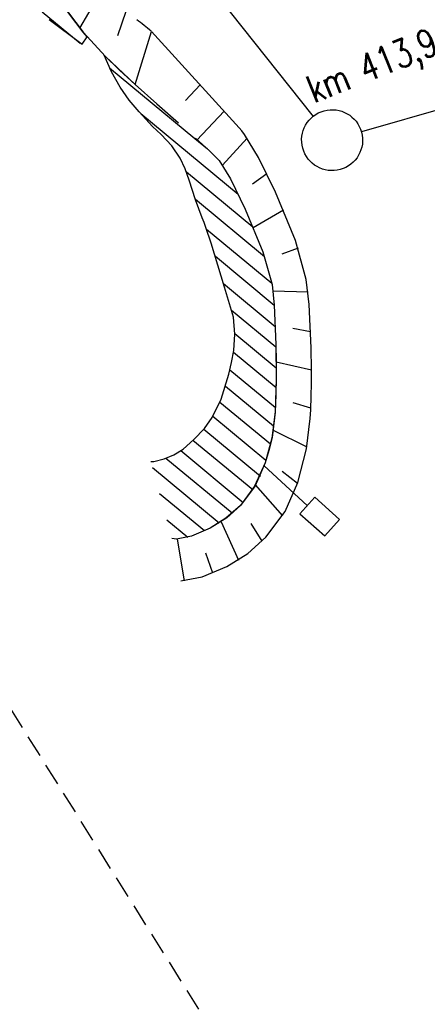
# Model space of a CAD drawing. Extents: x 447426 to 448116, y 440349 to 441552.
# Tile 70 of 96: x 447521 to 447557, y 441266 to 441355. Entities that reach past the tile are written whole.
import ezdxf

# ---------------------------------------------------------------- set-up
doc = ezdxf.new("R2010")
doc.units = 0
doc.header["$LTSCALE"] = 2
doc.header["$MEASUREMENT"] = 0
doc.linetypes.add('AUSGEZOGEN', pattern=[0])
doc.linetypes.add('GESTRICH-X2', pattern=[1.5, 1, -0.5])
for name, color, linetype in [('ACHSELEMENT', 1, 'AUSGEZOGEN'), ('DB-Kläranlage', 15, 'CONTINUOUS'), ('STROMLTG', 4, 'AUSGEZOGEN')]:
    doc.layers.add(name, color=color, linetype=linetype)
doc.styles.add('ROMANS', font='romans.shx', dxfattribs={"width": 0.8})

msp = doc.modelspace()

# ---------------------------------------------------------------- linework, layer by layer
at = {"layer": 'DB-Kläranlage', "linetype": 'Continuous'}
for p, q in [((447535.252, 441361.275), (447546.998, 441346.525)), ((447525.943, 441354.48), (447528.024, 441358.066)), ((447526.235, 441354.123), (447524.153, 441356.868)), ((447524.157, 441356.873), (447526.235, 441354.123)), ((447522.526, 441355.97), (447525.959, 441353.124)), ((447523.183, 441355.268), (447526.139, 441353.036)), ((447530.088, 441356), (447529.341, 441353.793)), ((447526.139, 441353.036), (447526.604, 441353.688)), ((447526.235, 441354.123), (447526.235, 441354.123)), ((447526.235, 441354.123), (447528.245, 441351.933)), ((447526.604, 441353.688), (447526.235, 441354.123)), ((447526.604, 441353.688), (447526.604, 441353.688)), ((447530.944, 441349.403), (447532.397, 441354.191)), ((447540.335, 441345.498), (447532.397, 441354.191)), ((447528.804, 441350.547), (447528.135, 441352.044)), ((447528.135, 441352.044), (447528.135, 441352.044)), ((447528.135, 441352.044), (447528.135, 441352.044)), ((447528.135, 441352.044), (447529.533, 441350.707)), ((447528.245, 441351.933), (447530.944, 441349.402)), ((447534.751, 441352.081), (447534.751, 441352.081)), ((447528.623, 441350.916), (447536.32, 441344.537)), ((447529.595, 441349.144), (447528.804, 441350.547)), ((447529.533, 441350.707), (447530.944, 441349.402)), ((447530.4, 441347.98), (447529.595, 441349.144)), ((447529.595, 441349.144), (447529.595, 441349.144)), ((447530.944, 441349.402), (447530.944, 441349.402)), ((447530.944, 441349.402), (447532.901, 441347.664)), ((447530.944, 441349.402), (447530.944, 441349.402)), ((447530.944, 441349.402), (447532.901, 441347.664)), ((447535.487, 441347.952), (447536.791, 441349.379)), ((447531.284, 441346.927), (447530.4, 441347.98)), ((447532.901, 441347.664), (447534.857, 441345.925)), ((447532.901, 441347.664), (447534.857, 441345.925)), ((447560.816, 441347.83), (447551.356, 441345.129)), ((447532.513, 441345.618), (447531.284, 441346.927)), ((447531.284, 441346.927), (447531.284, 441346.927)), ((447540.239, 441339.462), (447531.452, 441346.745)), ((447538.97, 441346.994), (447536.51, 441344.38)), ((447533.27, 441344.872), (447532.513, 441345.618)), ((447540.549, 441345.21), (447540.335, 441345.498)), ((447534.238, 441343.85), (447533.27, 441344.872)), ((447533.27, 441344.872), (447533.27, 441344.872)), ((447540.794, 441344.881), (447540.549, 441345.21)), ((447542.065, 441342.814), (447540.794, 441344.881)), ((447540.794, 441344.881), (447540.794, 441344.881)), ((447534.991, 441342.744), (447534.238, 441343.85)), ((447536.32, 441344.537), (447537.473, 441343.581)), ((447536.385, 441344.555), (447537.647, 441343.421)), ((447536.385, 441344.555), (447537.647, 441343.421)), ((447538.814, 441342.105), (447541.033, 441344.54)), ((447537.647, 441343.421), (447538.513, 441342.54)), ((447537.647, 441343.421), (447538.513, 441342.54)), ((447543.603, 441339.69), (447542.065, 441342.814)), ((447535.455, 441341.791), (447534.991, 441342.744)), ((447534.991, 441342.744), (447534.991, 441342.744)), ((447538.513, 441342.54), (447538.513, 441342.54)), ((447538.513, 441342.54), (447539.526, 441340.878)), ((447538.513, 441342.54), (447538.513, 441342.54)), ((447538.513, 441342.54), (447539.526, 441340.878)), ((447535.814, 441340.777), (447535.455, 441341.791)), ((447535.569, 441341.505), (447541.565, 441336.536)), ((447542.829, 441341.325), (447541.539, 441340.389)), ((447536.379, 441338.986), (447535.814, 441340.777)), ((447535.814, 441340.777), (447535.814, 441340.777)), ((447539.526, 441340.878), (447540.855, 441338.146)), ((447539.526, 441340.878), (447540.855, 441338.146)), ((447545.406, 441335.309), (447543.603, 441339.69)), ((447543.603, 441339.69), (447543.603, 441339.69)), ((447542.603, 441333.848), (447536.369, 441339.015)), ((447536.977, 441337.36), (447536.379, 441338.986)), ((447540.855, 441338.146), (447540.855, 441338.146)), ((447540.855, 441338.146), (447542.448, 441334.293)), ((447540.855, 441338.146), (447540.855, 441338.146)), ((447540.855, 441338.146), (447542.448, 441334.293)), ((447541.589, 441336.479), (447544.316, 441338.085)), ((447537.151, 441336.93), (447536.977, 441337.36)), ((447537.326, 441336.501), (447537.151, 441336.93)), ((447537.799, 441335.081), (447537.326, 441336.501)), ((447537.326, 441336.501), (447537.326, 441336.501)), ((447537.384, 441336.347), (447543.26, 441331.477)), ((447539.008, 441331.092), (447537.799, 441335.081)), ((447546.383, 441331.785), (447545.406, 441335.309)), ((447542.448, 441334.293), (447543.287, 441331.341)), ((447542.448, 441334.293), (447543.287, 441331.341)), ((447545.638, 441334.626), (447544.176, 441334.071)), ((447543.486, 441329.462), (447538.171, 441333.867)), ((447538.906, 441331.431), (447543.578, 441327.559)), ((447543.287, 441331.341), (447543.287, 441331.341)), ((447543.287, 441331.341), (447543.486, 441329.47)), ((447543.287, 441331.341), (447543.287, 441331.341)), ((447543.287, 441331.341), (447543.485, 441329.479)), ((447546.635, 441329.528), (447546.383, 441331.785)), ((447546.383, 441331.785), (447546.383, 441331.785)), ((447539.805, 441328.387), (447539.008, 441331.092)), ((447543.371, 441330.784), (447546.536, 441330.686)), ((447543.485, 441329.479), (447543.633, 441325.913)), ((447543.486, 441329.47), (447543.633, 441325.913)), ((447546.809, 441325.635), (447546.635, 441329.528)), ((447543.64, 441325.681), (447539.621, 441329.011)), ((447539.931, 441326.867), (447539.805, 441328.387)), ((447539.805, 441328.387), (447539.805, 441328.387)), ((447539.828, 441325.389), (447539.931, 441326.867)), ((447539.93, 441326.928), (447543.669, 441323.83)), ((447546.759, 441327.084), (447545.167, 441327.36)), ((447543.633, 441325.913), (447543.633, 441325.913)), ((447543.633, 441325.913), (447543.665, 441322.823)), ((447543.633, 441325.913), (447543.633, 441325.913)), ((447543.633, 441325.913), (447543.664, 441324.419)), ((447539.636, 441324.299), (447539.828, 441325.389)), ((447543.652, 441322.016), (447539.8, 441325.209)), ((447539.828, 441325.389), (447539.828, 441325.389)), ((447539.392, 441323.24), (447539.636, 441324.299)), ((447543.664, 441324.419), (447543.666, 441322.972)), ((447543.664, 441324.359), (447546.844, 441323.639)), ((447538.69, 441320.993), (447539.392, 441323.24)), ((447539.392, 441323.24), (447539.392, 441323.24)), ((447539.49, 441323.638), (447543.591, 441320.24)), ((447543.665, 441322.823), (447543.574, 441319.887)), ((447543.666, 441322.972), (447543.635, 441321.391)), ((447543.666, 441322.972), (447543.666, 441322.972)), ((447543.416, 441318.557), (447539.084, 441322.148)), ((447537.897, 441319.339), (447538.69, 441320.993)), ((447538.587, 441320.733), (447543.147, 441316.953)), ((447543.635, 441321.391), (447543.57, 441319.82)), ((447546.787, 441320.19), (447545.208, 441320.672)), ((447543.574, 441319.887), (447543.282, 441317.482)), ((447543.57, 441319.82), (447543.29, 441317.523)), ((447543.57, 441319.82), (447543.57, 441319.82)), ((447543.57, 441319.82), (447543.57, 441319.82)), ((447543.574, 441319.887), (447543.574, 441319.887)), ((447537.18, 441318.355), (447537.897, 441319.339)), ((447537.897, 441319.339), (447537.897, 441319.339)), ((447542.739, 441315.465), (447537.952, 441319.431)), ((447546.4, 441316.499), (447546.745, 441319.24)), ((447546.745, 441319.24), (447546.745, 441319.24)), ((447536.223, 441317.338), (447537.18, 441318.355)), ((447537.126, 441318.289), (447542.233, 441314.056)), ((447543.405, 441318.201), (447546.436, 441316.687)), ((447535.255, 441316.492), (447536.223, 441317.338)), ((447541.55, 441312.795), (447536.151, 441317.27)), ((447536.223, 441317.338), (447536.223, 441317.338)), ((447543.282, 441317.482), (447542.677, 441315.256)), ((447543.29, 441317.523), (447542.992, 441316.365)), ((447534.437, 441315.956), (447535.255, 441316.492)), ((447535.061, 441316.346), (447540.696, 441311.676)), ((447542.992, 441316.365), (447542.677, 441315.256)), ((447545.626, 441313.48), (447546.4, 441316.499)), ((447532.348, 441315.355), (447532.604, 441315.373)), ((447532.604, 441315.373), (447533.557, 441315.593)), ((447532.604, 441315.373), (447532.604, 441315.373)), ((447533.557, 441315.593), (447534.437, 441315.956)), ((447539.68, 441310.691), (447533.705, 441315.643)), ((447534.437, 441315.956), (447534.437, 441315.956)), ((447542.677, 441315.256), (447541.706, 441313.15)), ((447542.677, 441315.256), (447541.776, 441313.163)), ((447542.677, 441315.256), (447542.677, 441315.256)), ((447542.677, 441315.256), (447542.677, 441315.256)), ((447532.495, 441314.818), (447538.519, 441309.826)), ((447546.474, 441311.392), (447542.59, 441314.98)), ((447545.59, 441313.365), (447544.188, 441314.469)), ((447544.463, 441310.846), (447545.626, 441313.48)), ((447545.626, 441313.48), (447545.626, 441313.48)), ((447541.776, 441313.163), (447540.431, 441311.393)), ((447541.706, 441313.15), (447540.431, 441311.393)), ((447541.768, 441313.258), (447544.238, 441310.475)), ((447537.194, 441309.097), (447533.142, 441312.455)), ((447547.139, 441312.139), (447545.81, 441310.645)), ((447549.38, 441310.144), (447547.139, 441312.139)), ((447540.431, 441311.393), (447539.121, 441310.244)), ((447540.431, 441311.393), (447539.211, 441310.291)), ((447540.431, 441311.393), (447540.431, 441311.393)), ((447540.431, 441311.393), (447540.431, 441311.393)), ((447542.738, 441308.528), (447544.463, 441310.846)), ((447533.789, 441310.092), (447535.683, 441308.522)), ((447539.211, 441310.291), (447537.689, 441309.343)), ((447539.121, 441310.244), (447537.689, 441309.343)), ((447538.692, 441309.928), (447540.256, 441306.468)), ((447545.81, 441310.645), (447548.051, 441308.65)), ((447548.051, 441308.65), (447549.38, 441310.144)), ((447537.689, 441309.343), (447536.029, 441308.625)), ((447537.689, 441309.343), (447536.029, 441308.625)), ((447537.689, 441309.343), (447537.689, 441309.343)), ((447537.689, 441309.343), (447537.689, 441309.343)), ((447542.405, 441308.184), (447541.398, 441309.768)), ((447534.657, 441308.351), (447534.249, 441308.41)), ((447534.657, 441308.351), (447534.249, 441308.41)), ((447536.029, 441308.625), (447534.657, 441308.351)), ((447536.029, 441308.625), (447534.657, 441308.351)), ((447534.657, 441308.351), (447534.657, 441308.351)), ((447534.657, 441308.351), (447534.657, 441308.351)), ((447534.739, 441308.356), (447535.358, 441304.603)), ((447541.096, 441307.05), (447542.738, 441308.528)), ((447542.738, 441308.528), (447542.738, 441308.528)), ((447537.946, 441305.286), (447537.327, 441307.083)), ((447539.215, 441305.872), (447541.096, 441307.05)), ((447536.99, 441304.941), (447539.215, 441305.872)), ((447539.215, 441305.872), (447539.215, 441305.872)), ((447535.071, 441304.585), (447536.99, 441304.941)), ((447535.071, 441304.585), (447535.071, 441304.585))]:
    msp.add_line(p, q, dxfattribs=at)
for centre, major_axis, start_param, end_param in [((447504.751, 441320.977), (-30.558, 30.558), -1.479113, -1.44036), ((447548.712, 441344.374), (-1.945, 1.945), 2.623338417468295, 8.906523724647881), ((447467.29, 441323.229), (-56.254, 56.254), 3.876834, 3.957243)]:
    msp.add_ellipse(centre, major_axis=major_axis, ratio=1, start_param=start_param, end_param=end_param, dxfattribs=at)
at = {"layer": 'STROMLTG', "linetype": 'GESTRICH-X2', "flags": 128}
msp.add_lwpolyline([(447473.707, 441441.028), (447482.578, 441386.99), (447491.706, 441358.283), (447503.351, 441325.81), (447517.87, 441295.923), (447543.307, 441255.278), (447566.249, 441224.945), (447579.022, 441211.347), (447616.638, 441179.282), (447631.827, 441165.094), (447643.041, 441153.034), (447656.669, 441140.832), (447672.709, 441132.32), (447689.805, 441119.684), (447715.572, 441095.714), (447741.176, 441074.203), (447749.281, 441066.711), (447752.637, 441059.678), (447757.562, 441055.567), (447760.701, 441049.67), (447777.534, 441035.768), (447804.055, 441014.726), (447812.348, 441007.542), (447815.595, 441004.949), (447819.472, 441003.929), (447831.85, 440992.713), (447845.54, 440979.939), (447855.64, 440971.125), (447864.138, 440962.953), (447884.488, 440941.08), (447897.18, 440925.709), (447908.339, 440910.873), (447913.587, 440904.29), (447916.468, 440902.182), (447923.568, 440897.759), (447932.264, 440902.233), (447935.299, 440900.125), (447938.643, 440901.976), (447937.512, 440903.673), (447953.821, 440909.69), (447961.39, 440912.579), (447979.162, 440913.73), (447983.934, 440915.375), (448003.598, 440922.036), (448005.984, 440923.434), (448005.984, 440926.23)], dxfattribs=at)

# ---------------------------------------------------------------- texts
at = {"layer": 'ACHSELEMENT', "style": 'ROMANS', "width": 0.75}
msp.add_text('km 413,946.531', height=2.5, rotation=21.80594, dxfattribs=at).set_placement((447547.059, 441347.68))

doc.saveas('drawing.dxf')
